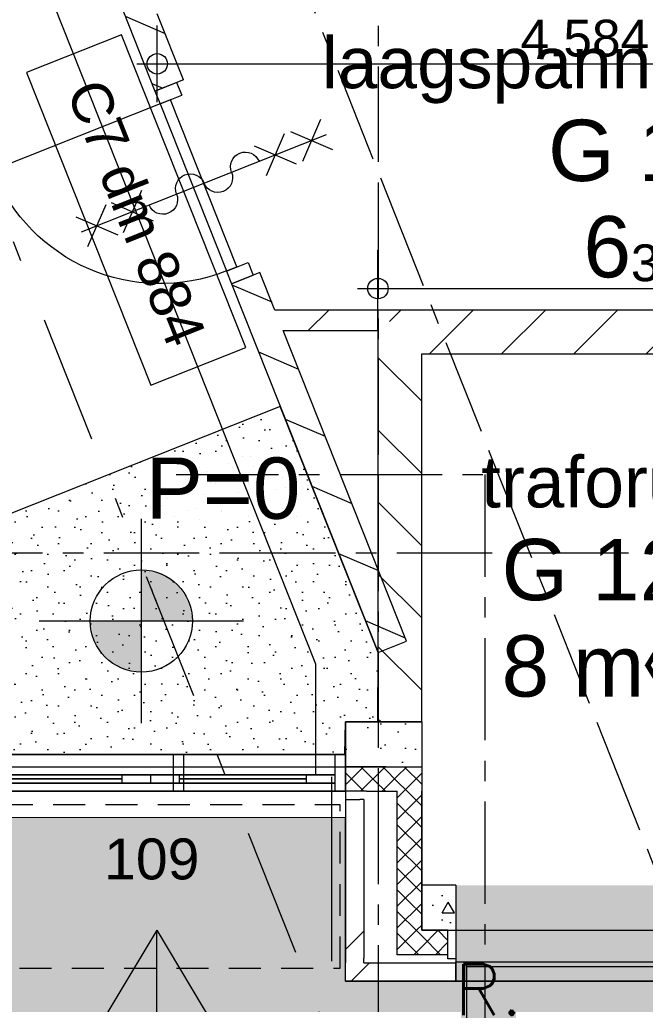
# Model space of a CAD drawing. Extents: x 856 to 5197, y -207 to 263.
# Tile 108 of 225: x 1066.25 to 1069.31, y 0.49 to 5.31. Entities that reach past the tile are written whole.
import ezdxf
from ezdxf.enums import TextEntityAlignment as Align

# ---------------------------------------------------------------- set-up
doc = ezdxf.new("R2010")
doc.units = 0
doc.header["$MEASUREMENT"] = 0
for name, pattern in [('B0302', [1.251, 0.626, -0.3125, 0, -0.3125]), ('B0304', [0.6, 0.5, -0.05, 0, -0.05]), ('B0701', [0.23412, 0.156, -0.07812]), ('B0805', [1.366667, 0.566667, -0.1, 0.033333, -0.1, 0.466667, -0.1])]:
    doc.linetypes.add(name, pattern=pattern)
for name, color, linetype in [('00 Renvooi', 7, 'Continuous'), ('00 VOETPAD', 7, 'Continuous'), ('00 WBDBO', 7, 'Continuous'), ('21 Buitenwanden', 7, 'Continuous'), ('22 Niet Constr Binnenwanden', 7, 'Continuous'), ('23 Vloeren', 7, 'Continuous'), ('99 Aankleding 2D tek', 7, 'Continuous'), ('A Lijn doorsnede', 7, 'Continuous'), ('A Stramien', 7, 'Continuous'), ('Door Markers', 7, 'Continuous'), ('I Toegev info 1_ 50_100', 7, 'Continuous'), ('T Tekst algemeen', 7, 'Continuous'), ('T Tekst_dim 1_ 100', 7, 'Continuous'), ('Window Markers', 7, 'Continuous'), ('Z Gebruiksopp', 7, 'Continuous')]:
    doc.layers.add(name, color=color, linetype=linetype)
doc.styles.add('GENERATED_STYLE_3', font='Arial')
doc.styles.add('GENERATED_STYLE_5', font='Arial')
doc.styles.get("Standard").update_dxf_attribs({"font": 'txt', "bigfont": 'BIGFONT.SHX'})
doc.linetypes.add('135 B60', pattern='A,0,[2,100 BEGANE GROND1.Shx,S=0.012108,R=0,X=0,Y=0.000180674],-1.5,0', length=1.5)
doc.dimstyles.new('GENERATED_STYLE__2', dxfattribs={"dimtxt": 0.18, "dimasz": 0.19, "dimexe": 0.18, "dimexo": 0, "dimgap": 0.09, "dimtad": 1, "dimtih": 1, "dimtoh": 1, "dimdec": 0, "dimlfac": 1000, "dimzin": 0, "dimdsep": 46, "dimtxsty": 'Standard', "dimblk": 'ARROWHEAD_7', "dimblk1": 'ARROWHEAD_7', "dimblk2": 'ARROWHEAD_7', "dimcen": 0.09, "dimclrd": 7, "dimclre": 7, "dimclrt": 7, "dimadec": 1, "dimazin": 0, "dimtfac": 1, "dimtdec": 4, "dimtmove": 0, "dimatfit": 3, "dimfxl": 0, "dimtolj": 1, "dimtzin": 0, "dimarcsym": 0})
doc.dimstyles.new('GENERATED_STYLE__4', dxfattribs={"dimtxt": 0.18, "dimasz": 0.19, "dimexe": 0.18, "dimexo": 0.04, "dimgap": 0.09, "dimtad": 1, "dimtih": 1, "dimtoh": 1, "dimdec": 0, "dimzin": 0, "dimdsep": 46, "dimtxsty": 'Standard', "dimblk": 'ARROWHEAD_9', "dimblk1": 'ARROWHEAD_9', "dimblk2": 'ARROWHEAD_9', "dimcen": 0.09, "dimclrd": 7, "dimclre": 7, "dimclrt": 7, "dimadec": 1, "dimazin": 0, "dimtfac": 1, "dimtdec": 4, "dimtmove": 0, "dimatfit": 3, "dimfxl": 0, "dimtolj": 1, "dimtzin": 0, "dimarcsym": 0})
doc.dimstyles.new('GENERATED_STYLE__5', dxfattribs={"dimtxt": 0.25, "dimasz": 0.19, "dimexe": 0.18, "dimexo": 0, "dimgap": 0.09, "dimtad": 1, "dimdec": 0, "dimlfac": 1000, "dimzin": 0, "dimdsep": 46, "dimtxsty": 'Standard', "dimblk": 'ARROWHEAD_7', "dimblk1": 'ARROWHEAD_7', "dimblk2": 'ARROWHEAD_7', "dimcen": 0.09, "dimclrd": 7, "dimclre": 7, "dimclrt": 7, "dimadec": 1, "dimazin": 0, "dimtfac": 1, "dimtdec": 4, "dimtmove": 0, "dimatfit": 3, "dimfxl": 0, "dimtolj": 1, "dimtzin": 0, "dimarcsym": 0})
doc.dimstyles.new('GENERATED_STYLE__6', dxfattribs={"dimtxt": 0.25, "dimasz": 0.19, "dimexe": 0.18, "dimexo": 0, "dimgap": 0.09, "dimtad": 1, "dimtih": 1, "dimtoh": 1, "dimdec": 0, "dimlfac": 1000, "dimzin": 0, "dimdsep": 46, "dimtxsty": 'Standard', "dimblk": 'ARROWHEAD_7', "dimblk1": 'ARROWHEAD_7', "dimblk2": 'ARROWHEAD_7', "dimcen": 0.09, "dimclrd": 7, "dimclre": 7, "dimclrt": 7, "dimadec": 1, "dimazin": 0, "dimtfac": 1, "dimtdec": 4, "dimtmove": 0, "dimatfit": 3, "dimfxl": 0, "dimtolj": 1, "dimtzin": 0, "dimarcsym": 0})
pattern_1 = [(45, (988.21373, 0), (-0.4596194, 0.4596194), []), (45, (988.1218, 0.0919), (-0.4596194, 0.4596194), [])]
pattern_2 = [(0, (988.21373, 0), (0, 0.6235383), [0.06, -0.3]), (0, (988.39373, 0.3118), (0, 0.6235383), [0.06, -0.3]), (60, (988.21373, 0), (-0.54, 0.311769), [0.06, -0.3]), (60, (988.57373, 0), (-0.54, 0.311769), [0.06, -0.3]), (120, (988.27373, 0), (0.54, 0.311769), [0.06, -0.3]), (120, (988.63373, 0), (0.54, 0.311769), [0.06, -0.3]), (0, (988.21373, 0.06), (0, 0.12), [0, -0.12, 0, -0.18]), (45, (988.27373, 0.06), (-0.08485282, 0.08485282), [0, -0.09, 0, -0.15])]
pattern_3 = [(45, (988.21373, 0), (-0.05303301, 0.05303301), []), (135, (988.21373, 0), (0.05303301, 0.05303301), [])]
pattern_4 = [(156.66576, (988.21373, 0), (0.0990236, 0.22955246), [])]

# ---------------------------------------------------------------- blocks, each defined once
blk = doc.blocks.new('laagspanningsruimte_G 12.2_278_3', base_point=(1069.4496, 4.6084))
at = {"linetype": 'Continuous', "lineweight": 0, "flags": 1}
for tag in ['ROOM_PERIM', 'ROOM_WALLS_SURF', 'ROOM_DOORS_SURF', 'ROOM_WINDS_SURF', 'ROOM_BASELEV', 'ROOM_HEIGHT', 'ROOM_NET_AREA', 'ROOM_REDUCED_AREA', 'ROOM_CALC_AREA', 'ROOM_VOLUME']:
    blk.add_attdef(tag, text='', height=2, dxfattribs=at).set_placement((1069.4496, 4.0369), align=Align.BOTTOM_LEFT)
at = {"layer": 'Z Gebruiksopp'}
for tag, height, style, p in [('ROOM_NAME', 0.25, 'GENERATED_STYLE_5', (1067.7255, 4.8951)), ('ROOM_NUMBER', 0.3, 'GENERATED_STYLE_3', (1068.8321, 4.426)), ('ROOM_AREA', 0.3, 'GENERATED_STYLE_3', (1069.005, 3.9546))]:
    blk.add_attdef(tag, text='', height=height, dxfattribs=dict(at, style=style)).set_placement(p, align=Align.BOTTOM_LEFT)
blk = doc.blocks.new('traforuimte_G 12.1_277_3', base_point=(1069.4093, 2.557))
at = {"linetype": 'Continuous', "lineweight": 0, "flags": 1}
for tag in ['ROOM_PERIM', 'ROOM_WALLS_SURF', 'ROOM_DOORS_SURF', 'ROOM_WINDS_SURF', 'ROOM_BASELEV', 'ROOM_HEIGHT', 'ROOM_NET_AREA', 'ROOM_REDUCED_AREA', 'ROOM_CALC_AREA', 'ROOM_VOLUME']:
    blk.add_attdef(tag, text='', height=2, dxfattribs=at).set_placement((1069.4093, 1.9855), align=Align.BOTTOM_LEFT)
at = {"layer": 'Z Gebruiksopp'}
for tag, height, style, p in [('ROOM_NAME', 0.25, 'GENERATED_STYLE_5', (1068.5045, 2.8437)), ('ROOM_NUMBER', 0.3, 'GENERATED_STYLE_3', (1068.6045, 2.3746)), ('ROOM_AREA', 0.3, 'GENERATED_STYLE_3', (1068.6045, 1.9031))]:
    blk.add_attdef(tag, text='', height=height, dxfattribs=dict(at, style=style)).set_placement(p, align=Align.BOTTOM_LEFT)
blk = doc.blocks.new('SLAB_43_3', base_point=(1039.0498, 3.01))
at = {"layer": '00 VOETPAD', "linetype": 'Continuous', "lineweight": 0}
blk.add_hatch(color=254, dxfattribs=at).paths.add_polyline_path([(1039.0498, 3.01), (1039.4853, 0.54), (1039.6357, 0.5511), (1040.6003, -4.9195), (1183.7217, -2.1544, 0.377444), (1188.5897, 4.2864), (1183.0785, 3.8481), (1180.1964, 41.4569), (1184.7593, 41.9528), (1182.1887, 78.6086), (1180.277, 77.417), (1182.0935, 54.5302), (1175.4915, 53.8968), (1176.5944, 48.7365), (1180.4896, -0.2141), (1095.509, -1.511), (1094.9787, 2.1935), (1090.1653, 2.1935), (1090.1653, 1.642), (1090.3753, 1.642), (1090.3753, 1.102), (1080.1136, 1.102), (1080.1136, 1.572), (1080.3435, 1.572), (1080.2582, 2.168), (1074.0596, 2.168), (1074.1447, 1.14), (1074.3205, 1.14), (1074.3205, 0.6001), (1069.6403, 0.6), (1067.8403, 0.6), (1067.8403, 1.14), (1067.8403, 1.4), (1063.3868, 1.4008), (1063.3848, 0.7589), (1063.1648, 0.7589), (1062.2557, -0.1502), (1062.2557, -0.2272), (1060.5554, -0.2272), (1060.5554, -0.1502), (1059.6464, 0.7589), (1059.1414, 0.7589), (1059.1414, 0.8689), (1055.7556, 0.8689), (1055.7556, 0.653), (1055.3699, 0.653), (1055.3699, 0.053), (1052.35, 0.053), (1052.35, 0.653), (1051.9879, 0.653), (1051.9879, 0.7183), (1047.6669, 0.7183), (1047.6669, 1.4), (1043.0901, 1.4), (1043.0901, 1.94), (1043.2851, 1.94), (1043.2851, 3.01)], flags=0)
at = {"layer": '00 VOETPAD', "linetype": 'Continuous', "flags": 128}
blk.add_lwpolyline([(1095.509, -1.511), (1094.9787, 2.1935), (1090.1653, 2.1935), (1090.1653, 1.642), (1090.3753, 1.642), (1090.3753, 1.102), (1080.1136, 1.102), (1080.1136, 1.572), (1080.3435, 1.572), (1080.2582, 2.168), (1074.0596, 2.168), (1074.1447, 1.14), (1074.3205, 1.14), (1074.3205, 0.6001), (1069.6403, 0.6), (1067.8403, 0.6), (1067.8403, 1.14), (1067.8403, 1.4), (1063.3868, 1.4008), (1063.3848, 0.7589), (1063.1648, 0.7589), (1062.2557, -0.1502)], dxfattribs=at)
blk = doc.blocks.new('SSN_hoofdentree burgermeester', base_point=(988.2137, 0))
at = {"layer": '21 Buitenwanden', "linetype": 'Continuous'}
for p, q in [((987.2637, 0), (987.3137, 0)), ((987.3137, 0), (987.2637, 0)), ((987.2637, 0), (987.2637, -0.18)), ((987.2637, 0), (987.2637, -0.18)), ((987.2637, 0), (987.2637, -0.18)), ((987.2637, 0), (987.2637, -0.18)), ((987.2637, 0), (987.2637, -0.18)), ((987.2637, 0), (987.2637, -0.18)), ((987.2637, 0), (987.2637, -0.18)), ((987.2637, 0), (987.2637, -0.18)), ((987.2637, 0), (987.2637, -0.18)), ((987.2637, 0), (987.2637, -0.18)), ((987.3137, 0), (988.3238, 0)), ((988.3238, 0), (987.3137, 0)), ((987.3137, 0), (987.3137, -0.18)), ((987.3137, 0), (987.3137, -0.18)), ((987.3137, 0), (987.3137, -0.18)), ((988.3238, 0), (988.3738, 0)), ((989.1137, 0), (988.3238, 0)), ((988.3238, 0), (988.3238, -0.18)), ((988.3238, 0), (988.3238, -0.18)), ((988.3738, 0), (989.1137, 0)), ((988.3738, 0), (988.3738, -0.18)), ((989.1137, 0), (989.1637, 0)), ((989.1637, 0), (989.1137, 0)), ((989.1137, 0), (989.1137, -0.18)), ((989.1137, 0), (989.1137, -0.18)), ((989.1137, 0), (989.1137, -0.18)), ((989.1137, 0), (989.1137, -0.18)), ((989.1137, 0), (989.1137, -0.18)), ((989.1137, 0), (989.1137, -0.18)), ((989.1137, 0), (989.1137, -0.18)), ((989.1137, 0), (989.1137, -0.18)), ((989.1137, 0), (989.1137, -0.18)), ((989.1137, 0), (989.1137, -0.18)), ((989.1637, 0), (989.1637, -0.18)), ((989.1637, 0), (989.1637, -0.18)), ((989.1637, 0), (989.1637, -0.18)), ((989.1637, 0), (989.1637, -0.18)), ((989.1637, 0), (989.1637, -0.18)), ((989.1637, 0), (989.1637, -0.18)), ((989.1637, 0), (989.1637, -0.18)), ((989.1637, 0), (989.1637, -0.18)), ((989.1637, 0), (989.1637, -0.18)), ((989.1637, 0), (989.1637, -0.18)), ((989.1637, 0), (989.1637, -0.18)), ((987.3137, -0.04), (988.2137, -0.04)), ((988.2137, -0.04), (987.3137, -0.04)), ((987.3137, -0.04), (987.3137, -0.08)), ((987.3137, -0.04), (987.3137, -0.08)), ((987.4537, -0.04), (988.0737, -0.04)), ((988.0737, -0.04), (987.4537, -0.04)), ((987.4537, -0.04), (987.4537, -0.08)), ((987.4537, -0.04), (987.4537, -0.08)), ((988.0737, -0.04), (988.0737, -0.08)), ((988.0737, -0.04), (988.0737, -0.08)), ((988.2137, -0.04), (988.2137, -0.08)), ((988.2137, -0.04), (988.2137, -0.08)), ((989.1137, -0.04), (988.2137, -0.04)), ((988.2137, -0.04), (989.1137, -0.04)), ((988.2137, -0.04), (988.2137, -0.08)), ((988.2137, -0.04), (988.2137, -0.08)), ((988.9737, -0.04), (988.3537, -0.04)), ((988.3537, -0.04), (988.9737, -0.04)), ((988.3537, -0.04), (988.3537, -0.08)), ((988.3537, -0.04), (988.3537, -0.08)), ((988.9737, -0.04), (988.9737, -0.08)), ((988.9737, -0.04), (988.9737, -0.08)), ((989.1137, -0.04), (989.1137, -0.08)), ((989.1137, -0.04), (989.1137, -0.08)), ((987.3137, -0.08), (988.2137, -0.08)), ((988.2137, -0.08), (987.3137, -0.08)), ((987.4537, -0.06), (988.0737, -0.06)), ((988.0737, -0.06), (987.4537, -0.06)), ((987.4537, -0.06), (987.4537, -0.0601)), ((987.4537, -0.06), (987.4537, -0.0601)), ((987.4537, -0.0601), (988.0737, -0.0601)), ((988.0737, -0.0601), (987.4537, -0.0601)), ((987.4537, -0.08), (988.0737, -0.08)), ((988.0737, -0.08), (987.4537, -0.08)), ((988.0737, -0.06), (988.0737, -0.0601)), ((988.0737, -0.06), (988.0737, -0.0601)), ((989.1137, -0.08), (988.2137, -0.08)), ((988.2137, -0.08), (989.1137, -0.08)), ((988.9737, -0.06), (988.3537, -0.06)), ((988.3537, -0.06), (988.9737, -0.06)), ((988.3537, -0.06), (988.3537, -0.0601)), ((988.3537, -0.06), (988.3537, -0.0601)), ((988.9737, -0.0601), (988.3537, -0.0601)), ((988.3537, -0.0601), (988.9737, -0.0601)), ((988.9737, -0.08), (988.3537, -0.08)), ((988.3537, -0.08), (988.9737, -0.08)), ((988.9737, -0.06), (988.9737, -0.0601)), ((988.9737, -0.06), (988.9737, -0.0601)), ((987.2637, -0.18), (987.3137, -0.18)), ((987.3137, -0.18), (987.2637, -0.18)), ((987.3137, -0.18), (988.3238, -0.18)), ((988.3238, -0.18), (987.3137, -0.18)), ((988.3238, -0.18), (988.3738, -0.18)), ((989.1137, -0.18), (988.3238, -0.18)), ((988.3738, -0.18), (989.1137, -0.18)), ((989.1137, -0.18), (989.1637, -0.18)), ((989.1637, -0.18), (989.1137, -0.18))]:
    blk.add_line(p, q, dxfattribs=at)
blk = doc.blocks.new('D Marker 11_2', base_point=(988.2137, 0))
at = {"layer": 'Window Markers', "linetype": 'Continuous', "insert": (987.9849, -0.7741), "char_height": 0.2, "attachment_point": 7, "style": 'GENERATED_STYLE_3'}
blk.add_mtext('{109}', dxfattribs=at)
blk = doc.blocks.new('WALL_108_3', base_point=(1063.3848, 1.4))
at = {"layer": '21 Buitenwanden', "linetype": 'Continuous'}
h = blk.add_hatch(dxfattribs=at)
h.set_pattern_fill('11_Constructie_beton_0003', color=256, style=0, pattern_type=2)
h.set_pattern_definition(pattern_2)
h.paths.add_polyline_path([(1068.2143, 1.87), (1067.8403, 1.87), (1067.8403, 1.65), (1068.0392, 1.65)], flags=0)
h = blk.add_hatch(dxfattribs=at)
h.set_pattern_fill('13_45gr_isolatie_0003', color=256, style=0, pattern_type=2)
h.set_pattern_definition(pattern_3)
h.paths.add_polyline_path([(1068.0392, 1.65), (1067.8403, 1.65), (1067.8403, 1.53), (1067.9437, 1.53)], flags=0)
h = blk.add_hatch(dxfattribs=at)
h.set_pattern_fill('10_Baksteen_0003', color=256, style=0, pattern_type=2)
h.set_pattern_definition(pattern_1)
h.paths.add_polyline_path([(1067.8403, 1.4), (1067.9119, 1.49), (1067.8403, 1.49)], flags=0)
h = blk.add_hatch(dxfattribs=at)
h.set_pattern_fill('10_Baksteen_0003', color=256, style=0, pattern_type=2)
h.set_pattern_definition(pattern_1)
h.paths.add_polyline_path([(1067.8403, 1.4), (1067.9119, 1.49), (1067.8403, 1.49)], flags=0)
for p, q in [((1067.8403, 1.87), (1067.8403, 1.65)), ((1068.2143, 1.87), (1067.8403, 1.87)), ((1068.0392, 1.65), (1067.8403, 1.65)), ((1067.8403, 1.65), (1067.8403, 1.53)), ((1067.9303, 1.53), (1067.8403, 1.53)), ((1067.8403, 1.53), (1067.8403, 1.49)), ((1067.9437, 1.53), (1067.9303, 1.53)), ((1067.8403, 1.49), (1067.8403, 1.4)), ((1067.8403, 1.49), (1067.9119, 1.49))]:
    blk.add_line(p, q, dxfattribs=at)
at = {"layer": '21 Buitenwanden', "linetype": 'Continuous', "xscale": -1.001231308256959, "rotation": 180}
blk.add_blockref('SSN_hoofdentree burgermeester', (1066.8891, 1.53), dxfattribs=at)
at = {"layer": 'Window Markers'}
blk.add_blockref('D Marker 11_2', (1066.8891, 1.87), dxfattribs=at)
blk = doc.blocks.new('WALL_204_3', base_point=(1068.2139, 3.67))
at = {"layer": '22 Niet Constr Binnenwanden', "linetype": 'Continuous'}
h = blk.add_hatch(dxfattribs=at)
h.set_pattern_fill('10_Kalkzandsteen_0003', color=256, style=0, pattern_type=2)
h.set_pattern_definition([(45, (988.21373, 0), (-0.1767767, 0.1767767), [])])
h.paths.add_polyline_path([(1068.2139, 3.67), (1071.4399, 3.67), (1071.6539, 3.884), (1067.9999, 3.884)], flags=0)
for p, q in [((1071.6539, 3.884), (1067.9999, 3.884)), ((1068.2139, 3.67), (1071.4399, 3.67))]:
    blk.add_line(p, q, dxfattribs=at)
blk = doc.blocks.new('D1a bi h 11_5', base_point=(988.2137, 0))
at = {"layer": '22 Niet Constr Binnenwanden', "linetype": 'Continuous'}
for p, q in [((987.7737, -0.001), (987.7737, 0.879)), ((988.1345, 0.429), (988.293, 0.5874)), ((988.1345, 0.5874), (988.293, 0.429)), ((988.2137, 0.5874), (988.2137, -0.7014)), ((988.1345, 0.2417), (988.293, 0.4002)), ((988.1345, 0.4002), (988.293, 0.2417)), ((987.7067, 0), (987.7067, -0.114)), ((987.7067, 0), (987.7737, 0)), ((987.7067, 0), (987.7067, -0.114)), ((987.7737, 0), (987.7737, -0.114)), ((988.6537, 0), (988.7207, 0)), ((988.6537, 0), (988.6537, -0.114)), ((988.7207, 0), (988.7207, -0.114)), ((988.7207, 0), (988.7207, -0.114)), ((987.7737, -0.001), (988.6537, -0.001)), ((987.7737, -0.055), (987.7737, -0.001)), ((988.6537, -0.001), (988.6537, -0.055)), ((988.6537, -0.055), (987.7737, -0.055)), ((987.7067, -0.114), (987.7737, -0.114)), ((988.6537, -0.114), (988.7207, -0.114)), ((988.1345, -0.3522), (988.293, -0.5107)), ((988.1345, -0.5107), (988.293, -0.3522)), ((988.1345, -0.7014), (988.293, -0.543)), ((988.1345, -0.543), (988.293, -0.7014))]:
    blk.add_line(p, q, dxfattribs=at)
for centre, radius, start, end in [((987.7737, -0.001), 0.88, 0, 90), ((988.2137, 0.16), 0.0723, 270, 90), ((988.2137, 0.0153), 0.0723, 90, 270), ((988.2137, -0.1293), 0.0723, 270, 90), ((988.2137, -0.274), 0.0723, 90, 270)]:
    blk.add_arc(centre, radius, start, end, dxfattribs=at)
blk = doc.blocks.new('D Marker 11_40', base_point=(988.2137, 0))
at = {"layer": 'Door Markers', "linetype": 'Continuous'}
for p, q in [((989.037, 0.55), (987.3905, 0.55)), ((987.3905, 0.55), (987.3905, 0.05)), ((989.037, 0.05), (989.037, 0.55)), ((987.3905, 0.05), (989.037, 0.05))]:
    blk.add_line(p, q, dxfattribs=at)
at = {"layer": 'Door Markers', "linetype": 'Continuous', "insert": (988.8846, 0.4068), "char_height": 0.2, "attachment_point": 7, "rotation": 180, "style": 'GENERATED_STYLE_3'}
blk.add_mtext('{C7 dm 884}', dxfattribs=at)
blk = doc.blocks.new('WALL_179_3', base_point=(1068.0001, 2.2091))
at = {"layer": '22 Niet Constr Binnenwanden', "linetype": 'Continuous'}
h = blk.add_hatch(dxfattribs=at)
h.set_pattern_fill('10_Kalkzandsteen_0003', color=256, style=0, pattern_type=2)
h.set_pattern_definition(pattern_4)
h.paths.add_polyline_path([(1066.7717, 5.7075), (1066.6323, 5.6521), (1066.909, 4.9557), (1067.0484, 5.0111)], flags=0)
h = blk.add_hatch(dxfattribs=at)
h.set_pattern_fill('10_Kalkzandsteen_0003', color=256, style=0, pattern_type=2)
h.set_pattern_definition(pattern_4)
h.paths.add_polyline_path([(1067.2833, 4.0133), (1068.0001, 2.2091), (1068.1395, 2.2645), (1067.4227, 4.0687)], flags=0)
for p, q in [((1066.6323, 5.6521), (1066.909, 4.9557)), ((1067.0484, 5.0111), (1066.9201, 5.334)), ((1067.0484, 5.0111), (1066.909, 4.9557)), ((1067.4227, 4.0687), (1067.2833, 4.0133)), ((1067.4961, 3.884), (1067.4227, 4.0687)), ((1067.2833, 4.0133), (1068.0001, 2.2091)), ((1068.1395, 2.2645), (1067.5358, 3.784)), ((1068.0001, 2.2091), (1068.1395, 2.2645))]:
    blk.add_line(p, q, dxfattribs=at)
at = {"layer": '22 Niet Constr Binnenwanden', "linetype": 'Continuous', "xscale": -1, "rotation": 111.6657598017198}
blk.add_blockref('D1a bi h 11_5', (1067.0962, 4.4845), dxfattribs=at)
at = {"layer": 'Door Markers', "rotation": 111.6657598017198}
blk.add_blockref('D Marker 11_40', (1067.0962, 4.4845), dxfattribs=at)
blk = doc.blocks.new('WALL_46_3', base_point=(1067.9999, 3.884))
at = {"layer": '22 Niet Constr Binnenwanden', "linetype": 'Continuous'}
h = blk.add_hatch(dxfattribs=at)
h.set_pattern_fill('10_Kalkzandsteen_0003', color=256, style=0, pattern_type=2)
h.set_pattern_definition([(-135.0004, (988.21373, 0), (-0.1767755, 0.1767779), [])])
h.paths.add_polyline_path([(1067.9999, 3.884), (1067.4961, 3.884), (1067.5358, 3.784), (1067.9999, 3.784)], flags=0)
for p, q in [((1067.9999, 3.884), (1067.4961, 3.884)), ((1067.9999, 3.784), (1067.9999, 3.884)), ((1067.5358, 3.784), (1067.9999, 3.784))]:
    blk.add_line(p, q, dxfattribs=at)
blk = doc.blocks.new('WALL_58_3', base_point=(1068.2139, 1.87))
at = {"layer": '22 Niet Constr Binnenwanden', "linetype": 'Continuous'}
h = blk.add_hatch(dxfattribs=at)
h.set_pattern_fill('10_Kalkzandsteen_0003', color=256, style=0, pattern_type=2)
h.set_pattern_definition([(135, (988.21373, 0), (0.1767767, 0.1767767), [])])
h.paths.add_polyline_path([(1068.2139, 1.87), (1068.2139, 3.67), (1067.9999, 3.884), (1067.9999, 1.87)], flags=0)
for p, q in [((1067.9999, 3.884), (1067.9999, 1.87)), ((1068.2139, 1.87), (1068.2139, 3.67)), ((1067.9999, 1.87), (1068.2139, 1.87))]:
    blk.add_line(p, q, dxfattribs=at)
blk = doc.blocks.new('WALL_485_3', base_point=(1067.8403, 1.4))
at = {"layer": '21 Buitenwanden', "linetype": 'Continuous'}
h = blk.add_hatch(dxfattribs=at)
h.set_pattern_fill('11_Constructie_beton_0003', color=256, style=0, pattern_type=2)
h.set_pattern_definition(pattern_2)
h.paths.add_polyline_path([(1068.2143, 1.65), (1068.2143, 1.87), (1068.0943, 1.7192), (1068.0943, 1.65)], flags=0)
h = blk.add_hatch(dxfattribs=at)
h.set_pattern_fill('11_Constructie_beton_0003', color=256, style=0, pattern_type=2)
h.set_pattern_definition(pattern_2)
h.paths.add_polyline_path([(1068.0943, 1.65), (1068.0943, 1.7192), (1068.0392, 1.65)], flags=0)
h = blk.add_hatch(dxfattribs=at)
h.set_pattern_fill('13_45gr_isolatie_0003', color=256, style=0, pattern_type=2)
h.set_pattern_definition(pattern_3)
h.paths.add_polyline_path([(1068.0943, 1.53), (1068.0943, 1.65), (1068.0392, 1.65), (1067.9437, 1.53)], flags=0)
h = blk.add_hatch(dxfattribs=at)
h.set_pattern_fill('13_45gr_isolatie_0003', color=256, style=0, pattern_type=2)
h.set_pattern_definition(pattern_3)
h.paths.add_polyline_path([(1068.2143, 1.53), (1068.2143, 1.65), (1068.0943, 1.65), (1068.0943, 1.53)], flags=0)
h = blk.add_hatch(dxfattribs=at)
h.set_pattern_fill('13_45gr_isolatie_0003', color=256, style=0, pattern_type=2)
h.set_pattern_definition(pattern_3)
h.paths.add_polyline_path([(1068.0943, 1.53), (1068.0943, 0.9192), (1068.2143, 1.07), (1068.2143, 1.53)], flags=0)
h = blk.add_hatch(dxfattribs=at)
h.set_pattern_fill('10_Baksteen_0003', color=256, style=0, pattern_type=2)
h.set_pattern_definition(pattern_1)
h.paths.add_polyline_path([(1067.9303, 1.4), (1067.9303, 1.49), (1067.9119, 1.49), (1067.8403, 1.4)], flags=0)
h = blk.add_hatch(dxfattribs=at)
h.set_pattern_fill('10_Baksteen_0003', color=256, style=0, pattern_type=2)
h.set_pattern_definition(pattern_1)
h.paths.add_polyline_path([(1067.9119, 0.69), (1067.9303, 0.7131), (1067.9303, 1.4), (1067.8403, 1.4), (1067.8403, 0.69)], flags=0)
h = blk.add_hatch(dxfattribs=at)
h.set_pattern_fill('10_Baksteen_0003', color=256, style=0, pattern_type=2)
h.set_pattern_definition(pattern_1)
h.paths.add_polyline_path([(1067.8403, 0.6), (1067.9119, 0.69), (1067.8403, 0.69)], flags=0)
for p, q in [((1068.2143, 1.87), (1068.2143, 1.65)), ((1068.0392, 1.65), (1068.0943, 1.65)), ((1068.0943, 1.65), (1068.2143, 1.65)), ((1068.2143, 1.65), (1068.2143, 1.53)), ((1067.9437, 1.53), (1068.0943, 1.53)), ((1068.0943, 1.49), (1068.0943, 1.53)), ((1068.2143, 1.07), (1068.2143, 1.53)), ((1067.9303, 1.49), (1067.9119, 1.49)), ((1067.9303, 1.49), (1067.9303, 0.73)), ((1068.0943, 0.9192), (1068.0943, 1.49)), ((1067.8403, 1.4), (1067.8403, 0.69)), ((1067.9303, 0.73), (1067.9303, 0.7131)), ((1067.8403, 0.6), (1067.8403, 0.69))]:
    blk.add_line(p, q, dxfattribs=at)
blk = doc.blocks.new('ROOF_42_3', base_point=(1067.8149, 0.664))
at = {"layer": '21 Buitenwanden', "linetype": 'B0701', "flags": 128}
blk.add_lwpolyline([(1067.8149, 0.664), (1067.8149, 1.464), (1065.6549, 1.464), (1065.6549, 0.664)], close=True, dxfattribs=at)
blk = doc.blocks.new('D1a bu h 11_3', base_point=(988.2137, 0))
at = {"layer": '21 Buitenwanden', "linetype": 'Continuous'}
for p, q in [((987.5837, 0), (987.5837, -0.095)), ((987.5837, 0), (988.8437, 0)), ((987.5837, -0.095), (987.5837, 0)), ((987.6357, -0.095), (987.6357, 0)), ((988.7917, -0.095), (988.7917, 0)), ((988.8437, 0), (988.8437, -0.095)), ((988.8437, -0.095), (988.8437, 0)), ((988.7917, -0.025), (987.6357, -0.025)), ((987.6357, -0.025), (987.6357, -0.095)), ((988.7917, -0.095), (988.7917, -0.025)), ((987.5837, -0.095), (988.8437, -0.095)), ((987.6357, -0.095), (988.7917, -0.095)), ((987.6357, -0.095), (987.6357, -1.251))]:
    blk.add_line(p, q, dxfattribs=at)
blk.add_arc((987.6357, -0.095), 1.156, 270, 360, dxfattribs=at)
blk = doc.blocks.new('WALL_329_3', base_point=(1067.8403, 0.6))
at = {"layer": '21 Buitenwanden', "linetype": 'Continuous'}
h = blk.add_hatch(dxfattribs=at)
h.set_pattern_fill('13_45gr_isolatie_0003', color=256, style=0, pattern_type=2)
h.set_pattern_definition(pattern_3)
h.paths.add_polyline_path([(1068.2143, 1.07), (1068.0943, 0.9192), (1068.0943, 0.85), (1068.2143, 0.85)], flags=0)
h = blk.add_hatch(dxfattribs=at)
h.set_pattern_fill('11_Constructie_beton_0003', color=256, style=0, pattern_type=2)
h.set_pattern_definition(pattern_2)
h.paths.add_polyline_path([(1068.3803, 1.07), (1068.2143, 1.07), (1068.2143, 0.85), (1068.3803, 0.85)], flags=0)
at = {"layer": '21 Buitenwanden', "linetype": 'Continuous', "lineweight": 0}
blk.add_hatch(color=255, dxfattribs=at).paths.add_polyline_path([(1069.6403, 0.6), (1069.6403, 1.07), (1068.3803, 1.07), (1068.3803, 0.6)], flags=0)
at = {"layer": '21 Buitenwanden', "linetype": 'Continuous'}
h = blk.add_hatch(dxfattribs=at)
h.set_pattern_fill('13_45gr_isolatie_0003', color=256, style=0, pattern_type=2)
h.set_pattern_definition(pattern_3)
h.paths.add_polyline_path([(1068.2143, 0.85), (1068.0943, 0.85), (1068.0943, 0.73), (1068.2143, 0.73)], flags=0)
h = blk.add_hatch(dxfattribs=at)
h.set_pattern_fill('13_45gr_isolatie_0003', color=256, style=0, pattern_type=2)
h.set_pattern_definition(pattern_3)
h.paths.add_polyline_path([(1068.3423, 0.85), (1068.2143, 0.85), (1068.2143, 0.73), (1068.3423, 0.73)], flags=0)
h = blk.add_hatch(dxfattribs=at)
h.set_pattern_fill('10_Baksteen_0003', color=256, style=0, pattern_type=2)
h.set_pattern_definition(pattern_1)
h.paths.add_polyline_path([(1067.9303, 0.69), (1067.9119, 0.69), (1067.8403, 0.6), (1067.9303, 0.6)], flags=0)
h = blk.add_hatch(dxfattribs=at)
h.set_pattern_fill('10_Baksteen_0003', color=256, style=0, pattern_type=2)
h.set_pattern_definition(pattern_1)
h.paths.add_polyline_path([(1067.9303, 0.7131), (1067.9119, 0.69), (1067.9303, 0.69)], flags=0)
h = blk.add_hatch(dxfattribs=at)
h.set_pattern_fill('10_Baksteen_0003', color=256, style=0, pattern_type=2)
h.set_pattern_definition(pattern_1)
h.paths.add_polyline_path([(1068.3803, 0.69), (1067.9303, 0.69), (1067.9303, 0.6), (1068.3803, 0.6)], flags=0)
for p, q in [((1068.2143, 0.85), (1068.2143, 1.07)), ((1068.3803, 1.07), (1068.2143, 1.07)), ((1068.3803, 1.07), (1068.3803, 0.6)), ((1068.0943, 0.85), (1068.0943, 0.9192)), ((1068.0943, 0.73), (1068.0943, 0.85)), ((1068.3423, 0.85), (1068.2143, 0.85)), ((1068.3423, 0.85), (1068.3803, 0.85)), ((1068.3423, 0.71), (1068.3423, 0.85)), ((1068.3803, 0.85), (1068.3803, 0.71)), ((1068.3423, 0.73), (1068.0943, 0.73)), ((1067.9303, 0.69), (1067.9303, 0.7131)), ((1067.9303, 0.69), (1068.0943, 0.69)), ((1068.0943, 0.69), (1068.3803, 0.69)), ((1068.3803, 0.71), (1068.3423, 0.71)), ((1067.8403, 0.6), (1068.3803, 0.6))]:
    blk.add_line(p, q, dxfattribs=at)
at = {"layer": '21 Buitenwanden', "linetype": 'Continuous', "rotation": 0.0004254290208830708}
blk.add_blockref('D1a bu h 11_3', (1069.0103, 0.695), dxfattribs=at)
blk = doc.blocks.new('2D Pijl 3 11 NL+_2_3', base_point=(1066.9174, 0.1))
at = {"layer": '99 Aankleding 2D tek', "linetype": 'Continuous'}
for points in [[(1066.9174, 0.1), (1066.9174, 0.85), (1066.4674, 0.1), (1066.6924, 0.1)], [(1066.9174, 0.1), (1066.9174, 0.85), (1067.3674, 0.1), (1067.1424, 0.1)]]:
    blk.add_hatch(color=256, dxfattribs=at).paths.add_polyline_path(points, flags=0)
for p, q in [((1066.9174, 0.85), (1066.4674, 0.1)), ((1066.9174, 0.1), (1066.9174, 0.85)), ((1066.9174, 0.1), (1066.9174, 0.85)), ((1066.9174, 0.85), (1067.3674, 0.1)), ((1066.4674, 0.1), (1066.6924, 0.1)), ((1066.6924, 0.1), (1066.9174, 0.1)), ((1067.1424, 0.1), (1066.9174, 0.1)), ((1067.3674, 0.1), (1067.1424, 0.1))]:
    blk.add_line(p, q, dxfattribs=at)
blk = doc.blocks.new('*D799', base_point=(988.2137, 0))
at = {"layer": 'T Tekst_dim 1_ 100', "linetype": 'Continuous'}
for p, q in [((1066.9201, 4.9019), (1066.9201, 5.2769)), ((1071.5039, 4.9019), (1071.5039, 5.2769)), ((1066.8201, 5.0894), (1066.9701, 5.0894)), ((1066.9701, 5.0894), (1071.5539, 5.0894))]:
    blk.add_line(p, q, dxfattribs=at)
for centre in [(1066.9201, 5.0894), (1071.5039, 5.0894)]:
    blk.add_circle(centre, 0.05, dxfattribs=at)
at = {"layer": 'T Tekst_dim 1_ 100', "char_height": 0.18, "attachment_point": 1, "style": 'GENERATED_STYLE_3'}
for s, insert in [('{4.584}', (1068.6972, 5.3054)), ('{150}', (1071.0421, 5.3054))]:
    blk.add_mtext(s, dxfattribs=dict(at, insert=insert))
blk = doc.blocks.new('ARROWHEAD_7')
at = {"color": 0, "linetype": 'Continuous', "lineweight": 0}
for p, q in [((0, 0), (-1, 0)), ((-0.25, 0), (0.25, 0)), ((0, -0.25), (0, 0.25))]:
    blk.add_line(p, q, dxfattribs=at)
blk.add_circle((0, 0), 0.25, dxfattribs=at)
blk = doc.blocks.new('*D800', base_point=(988.2137, 0))
at = {"layer": 'T Tekst_dim 1_ 100', "linetype": 'Continuous'}
for p, q in [((1071.5039, 4.9019), (1071.5039, 5.2769)), ((1071.6539, 4.9019), (1071.6539, 5.2769)), ((1066.9701, 5.0894), (1071.5539, 5.0894)), ((1071.5539, 5.0894), (1071.6039, 5.0894)), ((1071.6039, 5.0894), (1071.7539, 5.0894))]:
    blk.add_line(p, q, dxfattribs=at)
for centre in [(1071.5039, 5.0894), (1071.6539, 5.0894)]:
    blk.add_circle(centre, 0.05, dxfattribs=at)
blk = doc.blocks.new('*D811', base_point=(988.2137, 0))
at = {"layer": 'T Tekst_dim 1_ 100', "linetype": 'Continuous'}
for p, q in [((1067.9999, 3.8023), (1067.9999, 4.1773)), ((1071.5039, 3.8023), (1071.5039, 4.1773)), ((1067.8999, 3.9898), (1068.0499, 3.9898)), ((1068.0499, 3.9898), (1071.5539, 3.9898))]:
    blk.add_line(p, q, dxfattribs=at)
for centre in [(1067.9999, 3.9898), (1071.5039, 3.9898)]:
    blk.add_circle(centre, 0.05, dxfattribs=at)
at = {"layer": 'T Tekst_dim 1_ 100', "char_height": 0.18, "attachment_point": 1, "style": 'GENERATED_STYLE_3'}
for s, insert in [('{3.504}', (1069.2371, 4.2058)), ('{150}', (1071.0421, 4.2058))]:
    blk.add_mtext(s, dxfattribs=dict(at, insert=insert))
blk = doc.blocks.new('*D812', base_point=(988.2137, 0))
at = {"layer": 'T Tekst_dim 1_ 100', "linetype": 'Continuous'}
for p, q in [((1071.5039, 3.8023), (1071.5039, 4.1773)), ((1071.6539, 3.8023), (1071.6539, 4.1773)), ((1068.0499, 3.9898), (1071.5539, 3.9898)), ((1071.5539, 3.9898), (1071.6039, 3.9898)), ((1071.6039, 3.9898), (1071.7539, 3.9898))]:
    blk.add_line(p, q, dxfattribs=at)
for centre in [(1071.5039, 3.9898), (1071.6539, 3.9898)]:
    blk.add_circle(centre, 0.05, dxfattribs=at)
blk = doc.blocks.new('LEVELDIM_157_3', base_point=(1066.8425, 2.3631))
at = {"layer": 'T Tekst algemeen', "linetype": 'Continuous'}
for points in [[(1066.8425, 2.3631), (1067.0925, 2.3631), (1067.0734, 2.4587), (1067.0192, 2.5398), (1066.9381, 2.594), (1066.8425, 2.6131)], [(1066.8425, 2.3631), (1066.5925, 2.3631), (1066.6115, 2.2674), (1066.6657, 2.1863), (1066.7468, 2.1321), (1066.8425, 2.1131)]]:
    blk.add_hatch(color=256, dxfattribs=at).paths.add_polyline_path(points, flags=0)
for p, q in [((1066.8425, 1.8631), (1066.8425, 2.8631)), ((1066.3425, 2.3631), (1067.3425, 2.3631))]:
    blk.add_line(p, q, dxfattribs=at)
blk.add_circle((1066.8425, 2.3631), 0.25, dxfattribs=at)
at = {"layer": 'T Tekst algemeen', "insert": (1066.8635, 3.1631), "char_height": 0.3, "attachment_point": 1, "style": 'GENERATED_STYLE_3'}
blk.add_mtext('{P=0}', dxfattribs=at)
blk = doc.blocks.new('*D850', base_point=(988.2137, 0))
at = {"layer": 'T Tekst_dim 1_ 100', "linetype": 'Continuous'}
for p, q in [((1079.2492, 23.4934), (1079.1597, 23.384)), ((1079.2492, 23.4934), (1079.3587, 23.4039)), ((1079.3587, 23.4039), (1079.1597, 23.384)), ((1079.3832, 22.441), (1079.57, 22.5124)), ((1079.5123, 22.3833), (1079.57, 22.5124)), ((1079.5123, 22.3833), (1079.3832, 22.441))]:
    blk.add_line(p, q, dxfattribs=at)
blk.add_arc((1083.1706, 23.8365), 3.9363, 186.4556, 200.2094, dxfattribs=at)
at = {"layer": 'T Tekst_dim 1_ 100', "insert": (1078.586, 22.9773), "char_height": 0.18, "attachment_point": 1, "style": 'GENERATED_STYLE_3'}
blk.add_mtext('{16,7°}', dxfattribs=at)
blk = doc.blocks.new('ARROWHEAD_9')
at = {"color": 0, "linetype": 'Continuous', "lineweight": 0}
blk.add_line((0, 0), (-1, 0), dxfattribs=at)
at = {"color": 0, "linetype": 'Continuous', "lineweight": 0, "flags": 128}
blk.add_lwpolyline([(-0.525, 0.525), (0, 0), (-0.525, -0.525)], close=True, dxfattribs=at)
blk = doc.blocks.new('CUTPLANE_4_3', base_point=(1071.2734, -8.512))
at = {"layer": 'A Lijn doorsnede', "linetype": 'B0302'}
blk.add_line((1071.0888, -8.0474), (1055.9623, 30.0318), dxfattribs=at)
blk = doc.blocks.new('CUTPLANE_15_3', base_point=(1065.0134, 3.0795))
at = {"layer": 'A Lijn doorsnede', "linetype": 'B0304'}
for p, q in [((1067.0134, 3.0795), (1068.5233, 3.0795)), ((1068.5233, 3.0795), (1068.5233, -0.3399))]:
    blk.add_line(p, q, dxfattribs=at)
blk = doc.blocks.new('SLAB_492_3', base_point=(1055.6992, 26.5928))
at = {"layer": '23 Vloeren', "linetype": 'Continuous', "flags": 128}
blk.add_lwpolyline([(1062.056, 0.03), (1063.1348, 1.1087), (1063.1349, 1.65), (1066.0458, 1.65), (1068.2143, 1.65), (1068.2143, 0.85), (1074.0584, 0.85), (1073.984, 2.293), (1080.3214, 2.293), (1080.4236, 1.572), (1090.0653, 1.572), (1090.0653, 2.302), (1094.8568, 2.302), (1094.6389, 3.825), (1093.0485, 14.9368), (1092.999, 14.9297), (1090.1749, 34.6621), (1075.0561, 34.0777), (1072.3896, 33.0185), (1072.3916, 31.6097), (1056.253, 25.1988), (1055.6992, 26.5928), (1015.1945, 10.5027)], dxfattribs=at)
blk = doc.blocks.new('*D1046', base_point=(988.2137, 0))
at = {"layer": 'A Stramien', "linetype": 'Continuous'}
for p, q in [((1053.854, 30.4216), (1053.7155, 30.7701)), ((1047.1398, 27.9562), (1053.8312, 30.6143)), ((1040.4484, 25.2981), (1047.1398, 27.9562))]:
    blk.add_line(p, q, dxfattribs=at)
at = {"layer": 'A Stramien', "insert": (1049.9445, 29.3932), "char_height": 0.25, "attachment_point": 1, "rotation": 21.665}
blk.add_mtext('{7.200}', dxfattribs=at)
blk = doc.blocks.new('*D1047', base_point=(988.2137, 0))
at = {"layer": 'A Stramien', "linetype": 'Continuous'}
for p, q in [((1053.8312, 30.6143), (1057.1769, 31.9434)), ((1047.1398, 27.9562), (1053.8312, 30.6143))]:
    blk.add_line(p, q, dxfattribs=at)
blk.add_circle((1053.7847, 30.5959), 0.05, dxfattribs=at)
at = {"layer": 'A Stramien', "insert": (1054.9631, 31.3867), "char_height": 0.25, "attachment_point": 1, "rotation": 21.665}
blk.add_mtext('{3.600}', dxfattribs=at)
blk = doc.blocks.new('*D1048', base_point=(988.2137, 0))
at = {"layer": 'A Stramien', "linetype": 'Continuous'}
for p, q in [((1063.891, 34.4087), (1063.7526, 34.7573)), ((1063.7753, 34.5645), (1063.9147, 34.6199)), ((1057.1769, 31.9434), (1063.7753, 34.5645)), ((1057.1996, 31.7507), (1057.0612, 32.0992)), ((1053.8312, 30.6143), (1057.1769, 31.9434))]:
    blk.add_line(p, q, dxfattribs=at)
for centre in [(1063.8218, 34.583), (1057.1304, 31.9249)]:
    blk.add_circle(centre, 0.05, dxfattribs=at)
at = {"layer": 'A Stramien', "insert": (1059.9816, 33.3803), "char_height": 0.25, "attachment_point": 1, "rotation": 21.665}
blk.add_mtext('{7.200}', dxfattribs=at)
blk = doc.blocks.new('*D1064', base_point=(988.2137, 0))
at = {"layer": 'A Stramien', "linetype": 'Continuous'}
for p, q in [((1060.8001, -2.1885), (1060.8001, -1.8135)), ((1068.0001, -2.1885), (1068.0001, -1.8135)), ((1053.6501, -2.001), (1060.8501, -2.001)), ((1060.8501, -2.001), (1067.9501, -2.001)), ((1067.9501, -2.001), (1068.1001, -2.001))]:
    blk.add_line(p, q, dxfattribs=at)
for centre in [(1060.8001, -2.001), (1068.0001, -2.001)]:
    blk.add_circle(centre, 0.05, dxfattribs=at)
at = {"layer": 'A Stramien', "insert": (1063.9871, -1.701), "char_height": 0.25, "attachment_point": 1}
blk.add_mtext('{7.200}', dxfattribs=at)

msp = doc.modelspace()

# ---------------------------------------------------------------- hatches: boundary and pattern name
at = {"layer": '23 Vloeren', "linetype": 'Continuous'}
h = msp.add_hatch(dxfattribs=at)
h.set_pattern_fill('Puntjes_C_0003', color=256, style=0, pattern_type=2)
h.set_pattern_definition([(45, (988.21373, 0.25), (-0.07954951, 0.07954951), [0, -0.075, 0, -0.1125]), (110, (988.46373, 0.25), (0.10571542, 0.03847727), [0, -0.055, 0, -0.095])])
h.paths.add_polyline_path([(1065.9418, 1.7096), (1067.8379, 1.7096), (1067.8403, 1.87), (1067.9999, 1.87), (1068.0001, 2.2091), (1067.5217, 3.4132), (1065.7095, 2.6933), (1065.9379, 2.1183)], flags=0)

# ---------------------------------------------------------------- linework, layer by layer
at = {"layer": '00 WBDBO', "linetype": '135 B60', "flags": 128}
msp.add_lwpolyline([(1067.6967, 1.6105), (1067.6966, 2.1512), (1064.5073, 10.1795), (1066.7713, 10.1795), (1066.4114, 16.9414), (1061.2063, 14.8738), (1066.1033, 2.5464), (1066.1037, 1.2382)], dxfattribs=at)
at = {"layer": '23 Vloeren', "linetype": 'Continuous', "flags": 128}
msp.add_lwpolyline([(1065.9418, 1.7096), (1067.8379, 1.7096), (1067.8403, 1.87), (1067.9999, 1.87), (1068.0001, 2.2091), (1067.5217, 3.4132), (1065.7095, 2.6933), (1065.9379, 2.1183)], close=True, dxfattribs=at)
at = {"layer": 'A Stramien', "linetype": 'B0805', "flags": 128}
for points in [[(1056.8998, 32.5055), (1070.9109, -2.7656)], [(1068.0001, 11.676), (1068.0001, -2.7637)], [(1007.0252, 2.6963), (1098.4604, 2.6963)]]:
    msp.add_lwpolyline(points, dxfattribs=at)
at = {"layer": 'I Toegev info 1_ 50_100', "linetype": 'Continuous'}
msp.add_line((1067.7732, 1.601), (1067.7732, 0.6978), dxfattribs=at)

# ---------------------------------------------------------------- block references
at = {"layer": '00 VOETPAD', "linetype": 'Continuous'}
msp.add_blockref('SLAB_43_3', (1039.0498, 3.01), dxfattribs=at)
at = {"layer": '21 Buitenwanden'}
for name, p in [('WALL_108_3', (1063.3848, 1.4)), ('WALL_485_3', (1067.8403, 1.4)), ('WALL_329_3', (1067.8403, 0.6))]:
    msp.add_blockref(name, p, dxfattribs=at)
at = {"layer": '21 Buitenwanden', "linetype": 'Continuous'}
msp.add_blockref('ROOF_42_3', (1067.8149, 0.664), dxfattribs=at)
at = {"layer": '22 Niet Constr Binnenwanden'}
for name, p in [('WALL_179_3', (1068.0001, 2.2091)), ('WALL_46_3', (1067.9999, 3.884)), ('WALL_204_3', (1068.2139, 3.67)), ('WALL_58_3', (1068.2139, 1.87))]:
    msp.add_blockref(name, p, dxfattribs=at)
at = {"layer": '23 Vloeren', "linetype": 'Continuous'}
msp.add_blockref('SLAB_492_3', (1055.6992, 26.5928), dxfattribs=at)
at = {"layer": '99 Aankleding 2D tek', "linetype": 'Continuous'}
msp.add_blockref('2D Pijl 3 11 NL+_2_3', (1066.9174, 0.1), dxfattribs=at)
at = {"layer": 'A Lijn doorsnede'}
for name, p in [('CUTPLANE_4_3', (1071.2734, -8.512)), ('CUTPLANE_15_3', (1065.0134, 3.0795))]:
    msp.add_blockref(name, p, dxfattribs=at)
at = {"layer": 'T Tekst algemeen'}
msp.add_blockref('LEVELDIM_157_3', (1066.8425, 2.3631), dxfattribs=at)
at = {"layer": 'Z Gebruiksopp', "linetype": 'Continuous'}
ref = msp.add_blockref('laagspanningsruimte_G 12.2_278_3', (1069.4496, 4.6084), dxfattribs=at)
ref.add_attrib('ROOM_NAME', 'laagspanningsruimte', dxfattribs={"color": 7, "linetype": 'Continuous', "height": 0.25, "style": 'GENERATED_STYLE_5'}).set_placement((1067.7255, 4.8951), align=Align.BOTTOM_LEFT)
ref.add_attrib('ROOM_NUMBER', 'G 12.2', dxfattribs={"color": 7, "linetype": 'Continuous', "height": 0.3, "style": 'GENERATED_STYLE_3'}).set_placement((1068.8321, 4.426), align=Align.BOTTOM_LEFT)
ref.add_attrib('ROOM_AREA', '6 m◊', dxfattribs={"color": 7, "linetype": 'Continuous', "height": 0.3, "style": 'GENERATED_STYLE_3'}).set_placement((1069.005, 3.9546), align=Align.BOTTOM_LEFT)
ref = msp.add_blockref('traforuimte_G 12.1_277_3', (1069.4093, 2.557), dxfattribs=at)
ref.add_attrib('ROOM_NAME', 'traforuimte', dxfattribs={"color": 7, "linetype": 'Continuous', "height": 0.25, "style": 'GENERATED_STYLE_5'}).set_placement((1068.5045, 2.8437), align=Align.BOTTOM_LEFT)
ref.add_attrib('ROOM_NUMBER', 'G 12.1', dxfattribs={"color": 7, "linetype": 'Continuous', "height": 0.3, "style": 'GENERATED_STYLE_3'}).set_placement((1068.6045, 2.3746), align=Align.BOTTOM_LEFT)
ref.add_attrib('ROOM_AREA', '8 m◊', dxfattribs={"color": 7, "linetype": 'Continuous', "height": 0.3, "style": 'GENERATED_STYLE_3'}).set_placement((1068.6045, 1.9031), align=Align.BOTTOM_LEFT)

# ---------------------------------------------------------------- texts
at = {"layer": '00 Renvooi', "linetype": 'Continuous', "insert": (1068.3756, 0.4343), "char_height": 0.25, "attachment_point": 7}
msp.add_mtext('{R.}', dxfattribs=at)

# ---------------------------------------------------------------- dimensions: what is measured, and where the dimension line sits
at = {"layer": 'A Stramien', "linetype": 'Continuous'}
for p1, p2, picture, middle in [((1070.9109, -2.7656), (1078.6582, -2.7656), '*D1048', (1060.4685, 33.4392)), ((1067.0373, -2.7656), (1070.9109, -2.7656), '*D1047', (1055.45, 31.4457)), ((1059.29, -2.7656), (1067.0373, -2.7656), '*D1046', (1050.4315, 29.4521))]:
    dim = msp.add_linear_dim(base=(1020.3278, 17.3054), p1=p1, p2=p2, angle=21.665, dimstyle='GENERATED_STYLE__5', dxfattribs=at)
    dim.commit()
    dim.dimension.update_dxf_attribs({"geometry": picture, "text_midpoint": middle})
dim = msp.add_linear_dim(base=(1012.9421, -2.001), p1=(1060.8001, 11.676), p2=(1068.0001, 11.676), dimstyle='GENERATED_STYLE__6', dxfattribs=at)
dim.commit()
dim.dimension.update_dxf_attribs({"geometry": '*D1064', "text_midpoint": (1064.4614, -1.826)})
at = {"layer": 'T Tekst_dim 1_ 100', "linetype": 'Continuous'}
dim = msp.add_angular_dim_3p(base=(1079.3404, 22.9288), center=(1083.1706, 23.8365), p1=(1072.8938, 22.9374), p2=(1014.9929, -3.2464), dimstyle='GENERATED_STYLE__4', dxfattribs=at)
dim.commit()
dim.dimension.update_dxf_attribs({"geometry": '*D850', "text_midpoint": (1078.9037, 22.8873), "dimtype": 165})
for base, p1, p2, picture, middle in [((1071.5039, 5.0894), (1066.9201, 5.334), (1071.5039, 5.2555), '*D799', (1069.0387, 5.2154)), ((1071.5039, 5.0894), (1071.5039, 5.2555), (1071.6539, 5.2555), '*D800', (1071.2697, 5.2154)), ((1071.5039, 3.9898), (1067.9999, 3.884), (1071.5039, 5.2555), '*D811', (1069.5786, 4.1158)), ((1071.5039, 3.9898), (1071.5039, 5.2555), (1071.6539, 5.2555), '*D812', (1071.2697, 4.1158))]:
    dim = msp.add_linear_dim(base=base, p1=p1, p2=p2, dimstyle='GENERATED_STYLE__2', dxfattribs=at)
    dim.commit()
    dim.dimension.update_dxf_attribs({"geometry": picture, "text_midpoint": middle})

doc.saveas('drawing.dxf')
